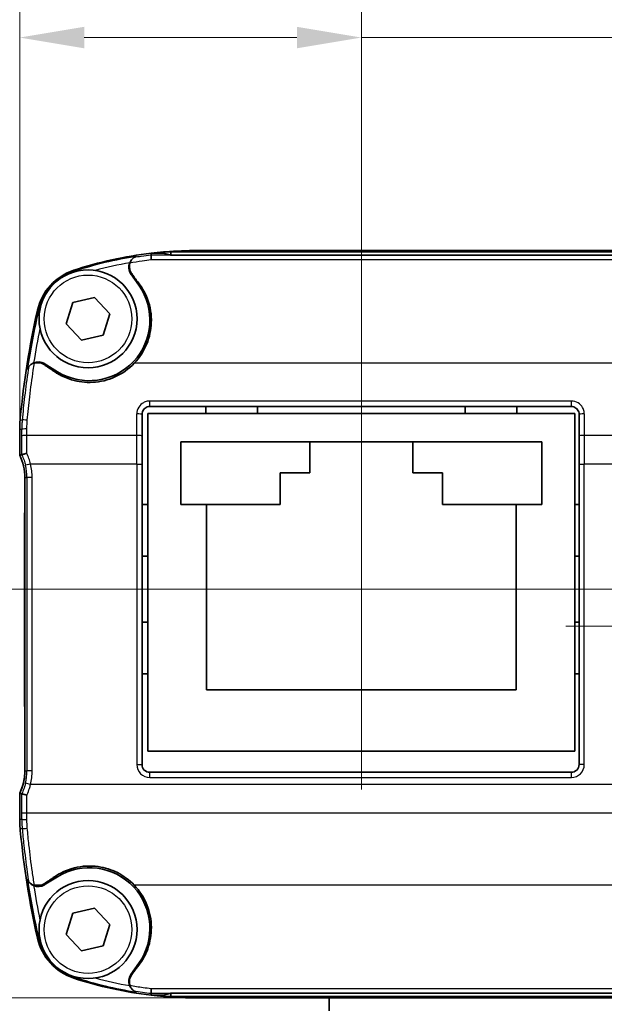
# Model space of a CAD drawing. Header units: millimetres. Extents: x 0 to 420, y 0 to 297.
# Tile 6 of 46: x 28 to 51, y 160 to 198. Entities that reach past the tile are written whole.
import ezdxf

# ---------------------------------------------------------------- set-up
doc = ezdxf.new("R2010")
doc.units = ezdxf.units.MM
for name, color, linetype, lineweight in [('Bemaßung (ISO)', 7, 'Continuous', 18), ('Mittellinie (ISO)', 7, 'Continuous', 18), ('Sichtbar (ISO)', 7, 'Continuous', 35), ('Sichtbar schmal (ISO)', 7, 'Continuous', 25)]:
    doc.layers.add(name, color=color, linetype=linetype, lineweight=lineweight)
doc.styles.add('Notiztext (DIN)', font='isocpeur.ttf')
doc.dimstyles.new('Standard (DIN)', dxfattribs={"dimtxt": 3.5, "dimasz": 2.5, "dimexe": 1, "dimexo": 0, "dimgap": 0.7, "dimtad": 1, "dimtoh": 1, "dimrnd": 1e-08, "dimtxsty": 'Notiztext (DIN)', "dimcen": 0.09, "dimdle": 10, "dimclrd": 256, "dimclre": 256, "dimclrt": 256, "dimazin": 2, "dimtfac": 0.514286, "dimtdec": 4, "dimtmove": 0, "dimatfit": 3, "dimfxl": 1, "dimtolj": 1, "dimlwd": -1, "dimlwe": -1, "dimarcsym": 0})

# ---------------------------------------------------------------- blocks, each defined once
blk = doc.blocks.new('*D26')
at = {"layer": 'Bemaßung (ISO)', "transparency": 16777216}
for p, q in [((30.71, 175.781), (24.057, 175.781)), ((25.057, 173.281), (25.057, 162.423)), ((35.057, 159.923), (24.057, 159.923)), ((25.057, 159.923), (25.057, 135.56))]:
    blk.add_line(p, q, dxfattribs=at)
for points in [[(24.64, 173.281), (25.474, 173.281), (25.057, 175.781)], [(24.64, 162.423), (25.474, 162.423), (25.057, 159.923)]]:
    blk.add_solid(points, dxfattribs=at)
at = {"layer": 'Defpoints', "color": 0, "transparency": 16777216}
for p in [(30.71, 175.781), (25.057, 159.923), (35.057, 159.923)]:
    blk.add_point(p, dxfattribs=at)
at = {"layer": 'Bemaßung (ISO)', "transparency": 16777216, "insert": (14.324, 136.26), "char_height": 3.5, "attachment_point": 1, "rotation": 90, "style": 'Notiztext (DIN)'}
blk.add_mtext('\\A1;{  }15,9{\\P(0.626")}', dxfattribs=at)
blk = doc.blocks.new('*D27')
at = {"layer": 'Bemaßung (ISO)', "transparency": 16777216}
for p, q in [((28.168, 181.989), (28.168, 198.19)), ((41.417, 183.895), (41.417, 198.19)), ((30.668, 197.19), (38.917, 197.19)), ((41.417, 197.19), (57.917, 197.19))]:
    blk.add_line(p, q, dxfattribs=at)
for points in [[(30.668, 197.607), (30.668, 196.773), (28.168, 197.19)], [(38.917, 197.607), (38.917, 196.773), (41.417, 197.19)]]:
    blk.add_solid(points, dxfattribs=at)
at = {"layer": 'Defpoints', "color": 0, "transparency": 16777216}
for p in [(41.417, 197.19), (41.417, 183.895), (28.168, 181.989)]:
    blk.add_point(p, dxfattribs=at)
at = {"layer": 'Bemaßung (ISO)', "transparency": 16777216, "insert": (44.617, 207.923), "char_height": 3.5, "attachment_point": 1, "style": 'Notiztext (DIN)'}
blk.add_mtext('\\A1;{ }13,25{\\P(0.52")}', dxfattribs=at)
blk = doc.blocks.new('*D28')
at = {"layer": 'Bemaßung (ISO)', "transparency": 16777216}
for p, q in [((28.167, 181.989), (28.167, 213.442)), ((59.472, 182.22), (59.472, 213.442)), ((56.972, 212.442), (30.667, 212.442))]:
    blk.add_line(p, q, dxfattribs=at)
for points in [[(30.667, 212.859), (30.667, 212.025), (28.167, 212.442)], [(56.972, 212.859), (56.972, 212.025), (59.472, 212.442)]]:
    blk.add_solid(points, dxfattribs=at)
at = {"layer": 'Defpoints', "color": 0, "transparency": 16777216}
for p in [(28.167, 212.442), (28.167, 181.989), (59.472, 182.22)]:
    blk.add_point(p, dxfattribs=at)
at = {"layer": 'Bemaßung (ISO)', "transparency": 16777216, "insert": (36.645, 223.175), "char_height": 3.5, "attachment_point": 1, "style": 'Notiztext (DIN)'}
blk.add_mtext('\\A1;{ }31,3{\\P(1.232")}', dxfattribs=at)

msp = doc.modelspace()

# ---------------------------------------------------------------- linework, layer by layer
at = {"layer": 'Mittellinie (ISO)', "linetype": 'Continuous'}
for p, q in [((41.417, 168.01), (41.417, 183.895)), ((52.064, 175.781), (30.71, 175.781)), ((49.351, 174.348), (69.593, 174.348))]:
    msp.add_line(p, q, dxfattribs=at)
at = {"layer": 'Sichtbar (ISO)'}
for p, q in [((33.26, 188.818), (33.744, 188.818)), ((33.26, 188.745), (33.26, 188.818)), ((33.744, 188.873), (33.744, 188.817)), ((34.026, 188.873), (33.744, 188.873)), ((34.026, 188.746), (33.744, 188.817)), ((34.026, 188.746), (34.026, 188.873)), ((66.308, 188.873), (34.026, 188.873)), ((35.057, 188.923), (65.277, 188.923)), ((66.308, 188.746), (34.026, 188.746)), ((32.786, 187.579), (32.479, 188.014)), ((29.973, 186.08), (30.228, 186.908)), ((30.228, 186.908), (31.072, 187.101)), ((31.072, 187.101), (31.661, 186.466)), ((31.661, 186.466), (31.406, 185.638)), ((30.562, 185.446), (29.973, 186.08)), ((31.406, 185.638), (30.562, 185.446)), ((29.122, 184.537), (29.638, 184.221)), ((33.21, 182.871), (49.564, 182.871)), ((35.392, 182.871), (35.392, 182.603)), ((37.392, 182.603), (37.392, 182.871)), ((45.442, 182.603), (45.442, 182.871)), ((47.442, 182.871), (47.442, 182.603)), ((33.142, 182.603), (35.392, 182.603)), ((33.142, 179.063), (33.142, 182.603)), ((35.392, 182.603), (37.392, 182.603)), ((37.392, 182.603), (45.442, 182.603)), ((45.442, 182.603), (47.442, 182.603)), ((47.442, 182.603), (49.692, 182.603)), ((49.692, 182.603), (49.692, 179.063)), ((28.167, 180.985), (28.167, 181.989)), ((28.168, 181.989), (28.168, 180.985)), ((34.417, 179.073), (34.417, 181.503)), ((34.417, 181.503), (48.417, 181.503)), ((39.417, 181.503), (39.417, 180.303)), ((43.417, 180.303), (43.417, 181.503)), ((48.417, 181.503), (48.417, 179.073)), ((32.911, 168.977), (32.911, 180.639)), ((49.863, 180.639), (49.863, 168.977)), ((28.367, 180.113), (28.367, 168.733)), ((28.368, 180.113), (28.368, 168.733)), ((38.267, 180.303), (38.267, 179.073)), ((39.417, 180.303), (38.267, 180.303)), ((44.567, 180.303), (43.417, 180.303)), ((44.567, 179.073), (44.567, 180.303)), ((33.142, 179.063), (32.911, 179.063)), ((33.142, 177.063), (33.142, 179.063)), ((35.417, 179.073), (34.417, 179.073)), ((38.267, 179.073), (35.417, 179.073)), ((35.417, 171.873), (35.417, 179.073)), ((47.417, 179.073), (44.567, 179.073)), ((48.417, 179.073), (47.417, 179.073)), ((47.417, 179.073), (47.417, 171.873)), ((49.692, 179.063), (49.863, 179.063)), ((49.692, 179.063), (49.692, 177.063)), ((28.367, 178.747), (28.357, 178.747)), ((28.367, 178.239), (28.357, 178.239)), ((32.911, 177.063), (33.142, 177.063)), ((33.142, 174.503), (33.142, 177.063)), ((49.692, 177.063), (49.692, 174.503)), ((49.863, 177.063), (49.692, 177.063)), ((32.911, 174.503), (33.142, 174.503)), ((33.142, 172.503), (33.142, 174.503)), ((49.863, 174.503), (49.692, 174.503)), ((49.692, 174.503), (49.692, 172.503)), ((28.367, 173.312), (28.357, 173.312)), ((28.367, 173.198), (28.357, 173.198)), ((33.142, 172.503), (32.911, 172.503)), ((33.142, 169.503), (33.142, 172.503)), ((49.692, 172.503), (49.692, 169.503)), ((49.692, 172.503), (49.863, 172.503)), ((47.417, 171.873), (35.417, 171.873)), ((28.367, 171.234), (28.357, 171.234)), ((28.367, 171.234), (28.357, 171.234)), ((28.367, 171.232), (28.357, 171.232)), ((28.367, 171.229), (28.357, 171.229)), ((49.692, 169.503), (33.142, 169.503)), ((49.563, 168.677), (33.211, 168.677)), ((28.167, 166.857), (28.167, 167.761)), ((28.168, 167.761), (28.167, 167.761)), ((28.168, 167.861), (28.168, 166.857)), ((29.122, 164.31), (29.638, 164.626)), ((29.973, 162.38), (30.228, 163.208)), ((30.228, 163.208), (31.072, 163.401)), ((31.072, 163.401), (31.661, 162.766)), ((31.661, 162.766), (31.406, 161.938)), ((30.562, 161.746), (29.973, 162.38)), ((31.406, 161.938), (30.562, 161.746)), ((32.786, 161.267), (32.479, 160.833)), ((33.26, 160.029), (33.26, 160.101)), ((34.026, 160.1), (33.744, 160.029)), ((66.308, 160.1), (34.026, 160.1)), ((34.026, 160.1), (34.026, 159.973)), ((33.744, 160.029), (33.26, 160.029)), ((33.744, 160.029), (33.744, 159.973)), ((34.026, 159.973), (33.744, 159.973)), ((66.308, 159.973), (34.026, 159.973)), ((65.277, 159.923), (35.057, 159.923)), ((35.267, 159.973), (35.267, 159.972)), ((39.067, 159.972), (35.267, 159.972)), ((39.067, 159.973), (39.067, 159.972)), ((40.167, 159.923), (40.167, 159.423))]:
    msp.add_line(p, q, dxfattribs=at)
for centre in [(30.817, 186.273), (30.817, 162.573)]:
    msp.add_circle(centre, 1.9, dxfattribs=at)
for centre, radius, start, end in [((35.057, 173.531), 15.392, 96.706, 108.1342), ((35.057, 173.531), 15.392, 94.8927, 96.706), ((35.057, 173.531), 15.392, 90, 94.6195), ((32.847, 188.273), 0.45, 156.9105, 215.2394), ((30.928, 186.139), 2.126, 108.1342, 167.2366), ((30.867, 186.223), 2.35, 238.4539, 35.2394), ((60.569, 179.424), 32.517, 167.2366, 174.7083), ((28.887, 184.153), 0.45, 58.4539, 113.43), ((32.196, 181.989), 4.029, 174.8344, 180), ((32.196, 181.989), 4.028, 174.8344, 180), ((60.569, 179.424), 32.517, 174.7083, 174.8344), ((60.569, 179.424), 32.517, 174.7105, 174.8344), ((26.367, 180.113), 2, 0, 25.8419), ((26.367, 180.113), 2.001, 0, 25.8376), ((33.211, 168.977), 0.3, 179.9976, 270.0024), ((49.563, 168.977), 0.3, 269.9976, 0.0024), ((26.367, 168.733), 2.001, 334.1624, 0), ((26.367, 168.733), 2, 338.4376, 0), ((26.367, 168.733), 2, 334.1581, 338.4376), ((28.32, 167.961), 0.1, 158.4376, 164.8388), ((32.196, 166.857), 4.029, 180, 185.1656), ((32.196, 166.857), 4.028, 180, 185.1656), ((60.569, 169.422), 32.517, 185.1656, 185.2917), ((60.569, 169.422), 32.517, 185.1656, 185.2895), ((60.569, 169.422), 32.517, 185.2917, 192.7634), ((30.867, 162.623), 2.35, 324.7606, 121.5461), ((28.887, 164.693), 0.45, 246.57, 301.5461), ((30.928, 162.708), 2.126, 192.7634, 251.8658), ((35.057, 175.315), 15.392, 251.8658, 263.294), ((32.847, 160.573), 0.45, 144.7606, 203.0895), ((35.057, 175.315), 15.392, 263.294, 265.1073), ((35.057, 175.315), 15.392, 265.3805, 270)]:
    msp.add_arc(centre, radius, start, end, dxfattribs=at)
for centre, major_axis, ratio, start_param, end_param in [((60.569, 200.097), (0, 41.353), 0.866075, 2.012404, 2.012439), ((32.015, 176.053), (0, 102.8), 0.008727, 4.767682, 4.775835), ((50.759, 176.053), (0, -102.8), 0.008727, 4.648943, 4.657096), ((32.738, 180.639), (0, 19.803), 0.008727, 4.712389, 4.767678), ((50.036, 180.639), (0, -19.803), 0.008727, 4.6571, 4.712389), ((60.569, 148.749), (0, 41.353), 0.866075, 1.129154, 1.129189)]:
    msp.add_ellipse(centre, major_axis=major_axis, ratio=ratio, start_param=start_param, end_param=end_param, dxfattribs=at)
for points, knots in [([(32.444, 188.45), (32.443, 188.446), (32.442, 188.442), (32.424, 188.386), (32.417, 188.332), (32.424, 188.225), (32.436, 188.174), (32.48, 188.07), (32.509, 188.031), (32.525, 188.009)], [0.05067521, 0.05067521, 0.05067521, 0.05067521, 0.05186614, 0.05186614, 0.06842031, 0.06842031, 0.08426074, 0.08426074, 0.10232677, 0.10232677, 0.10232677, 0.10232677]), ([(32.514, 188.576), (32.51, 188.571), (32.505, 188.566), (32.48, 188.536), (32.461, 188.507), (32.441, 188.467), (32.437, 188.459), (32.433, 188.45)], [-0.046928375, -0.046928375, -0.046928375, -0.046928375, -0.04617255, -0.04617255, -0.042359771, -0.042359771, -0.041303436, -0.041303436, -0.041303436, -0.041303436]), ([(32.592, 188.652), (32.592, 188.651), (32.589, 188.65), (32.58, 188.643), (32.573, 188.636), (32.551, 188.617), (32.533, 188.6), (32.501, 188.56), (32.487, 188.54), (32.463, 188.496), (32.453, 188.474), (32.444, 188.45)], [0, 0, 0, 0, 0.00376223, 0.00376223, 0.00895088, 0.00895088, 0.01752467, 0.01752467, 0.02443065, 0.02443065, 0.03092768, 0.03092768, 0.03092768, 0.03092768]), ([(33.271, 188.572), (33.271, 188.572), (33.271, 188.573), (33.27, 188.594), (33.269, 188.615), (33.266, 188.653), (33.265, 188.671), (33.263, 188.705), (33.262, 188.719), (33.26, 188.74), (33.26, 188.745), (33.26, 188.745)], [-0.00013274, -0.00013274, -0.00013274, -0.00013274, 0, 0, 0.00644284, 0.00644284, 0.01288354, 0.01288354, 0.0206962, 0.0206962, 0.02849818, 0.02849818, 0.02849818, 0.02849818]), ([(32.525, 188.009), (32.552, 187.971), (32.579, 187.934), (32.632, 187.859), (32.659, 187.822), (32.685, 187.785)], [0, 0, 0, 0, 0.01389365, 0.01389365, 0.02762514, 0.02762514, 0.02762514, 0.02762514]), ([(32.685, 187.785), (32.687, 187.783), (32.692, 187.777), (32.776, 187.675), (32.982, 187.427), (33.234, 186.743), (33.284, 186.43), (33.261, 185.836), (33.201, 185.559), (32.982, 185.021), (32.817, 184.767), (32.609, 184.55)], [0, 0, 0, 0, 0.00082494, 0.00082494, 0.00951462, 0.00951462, 0.01608374, 0.01608374, 0.02195328, 0.02195328, 0.02822176, 0.02822176, 0.02822176, 0.02822176]), ([(28.738, 184.562), (28.713, 184.556), (28.689, 184.546), (28.641, 184.524), (28.618, 184.51), (28.578, 184.481), (28.561, 184.466), (28.537, 184.443), (28.528, 184.433), (28.52, 184.424), (28.518, 184.422), (28.516, 184.42), (28.516, 184.419), (28.516, 184.419)], [-0.03248824, -0.03248824, -0.03248824, -0.03248824, -0.02565813, -0.02565813, -0.01832178, -0.01832178, -0.01067212, -0.01067212, -0.00432721, -0.00432721, -0.00158641, -0.00158641, 0, 0, 0, 0]), ([(28.708, 184.566), (28.679, 184.553), (28.649, 184.537), (28.607, 184.506), (28.593, 184.495), (28.581, 184.483)], [-0.024902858, -0.024902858, -0.024902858, -0.024902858, -0.019546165, -0.019546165, -0.016854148, -0.016854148, -0.016854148, -0.016854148]), ([(29.013, 184.55), (28.967, 184.567), (28.919, 184.576), (28.842, 184.579), (28.813, 184.577), (28.768, 184.57), (28.753, 184.567), (28.738, 184.562)], [0.00049895, 0.00049895, 0.00049895, 0.00049895, 0.01512415, 0.01512415, 0.02386331, 0.02386331, 0.02853559, 0.02853559, 0.02853559, 0.02853559]), ([(29.47, 184.256), (29.411, 184.296), (29.352, 184.336), (29.234, 184.416), (29.175, 184.457), (29.116, 184.497)], [0, 0, 0, 0, 0.021421, 0.021421, 0.04291026, 0.04291026, 0.04291026, 0.04291026]), ([(32.609, 184.55), (32.395, 184.326), (32.141, 184.146), (31.587, 183.896), (31.295, 183.826), (30.72, 183.795), (30.441, 183.829), (29.997, 183.963), (29.826, 184.037), (29.619, 184.157), (29.574, 184.186), (29.499, 184.236), (29.477, 184.251), (29.47, 184.256)], [0.0002372, 0.0002372, 0.0002372, 0.0002372, 0.0931964, 0.0931964, 0.1825347, 0.1825347, 0.2660707, 0.2660707, 0.3217767, 0.3217767, 0.3379408, 0.3379408, 0.3485912, 0.3485912, 0.3485912, 0.3485912]), ([(33.21, 182.871), (33.178, 182.871), (33.147, 182.866), (33.087, 182.846), (33.059, 182.832), (33.008, 182.794), (32.985, 182.772), (32.948, 182.721), (32.934, 182.693), (32.915, 182.633), (32.91, 182.602), (32.91, 182.57)], [0, 0, 0, 0, 0.01564563, 0.01564563, 0.03129125, 0.03129125, 0.04693688, 0.04693688, 0.06258251, 0.06258251, 0.07822813, 0.07822813, 0.07822813, 0.07822813]), ([(49.864, 182.57), (49.864, 182.602), (49.859, 182.633), (49.84, 182.693), (49.825, 182.721), (49.788, 182.772), (49.766, 182.795), (49.715, 182.832), (49.687, 182.846), (49.627, 182.866), (49.596, 182.871), (49.564, 182.871)], [0, 0, 0, 0, 0.01564503, 0.01564503, 0.03129007, 0.03129007, 0.0469351, 0.0469351, 0.06258013, 0.06258013, 0.07822516, 0.07822516, 0.07822516, 0.07822516]), ([(28.447, 181.051), (28.447, 181.051), (28.447, 181.051), (28.419, 181.045), (28.393, 181.039), (28.345, 181.028), (28.323, 181.023), (28.287, 181.015), (28.273, 181.011), (28.253, 181.006), (28.248, 181.004), (28.247, 181.003)], [-0.00014836, -0.00014836, -0.00014836, -0.00014836, 0, 0, 0.00816012, 0.00816012, 0.01610294, 0.01610294, 0.02385025, 0.02385025, 0.03149311, 0.03149311, 0.03149311, 0.03149311]), ([(28.357, 178.239), (28.357, 178.324), (28.357, 178.411), (28.357, 178.555), (28.357, 178.614), (28.357, 178.727), (28.357, 178.747), (28.357, 178.747)], [-0.14291398, -0.14291398, -0.14291398, -0.14291398, -0.1146104, -0.1146104, -0.09839097, -0.09839097, -0.07596295, -0.07596295, -0.07596295, -0.07596295]), ([(28.357, 173.312), (28.357, 173.312), (28.357, 173.312), (28.357, 173.315), (28.357, 173.317), (28.357, 173.325), (28.357, 173.331), (28.357, 173.354), (28.357, 173.366), (28.357, 173.389), (28.357, 173.406), (28.357, 173.535), (28.357, 173.6), (28.357, 173.767), (28.357, 173.895), (28.357, 174.267), (28.357, 174.533), (28.357, 175.313), (28.357, 175.923), (28.357, 176.769), (28.357, 177.056), (28.357, 177.452), (28.357, 177.617), (28.357, 177.899), (28.357, 177.993), (28.357, 178.129), (28.357, 178.176), (28.357, 178.239)], [-0.6276866, -0.6276866, -0.6276866, -0.6276866, -0.6150356, -0.6150356, -0.6022666, -0.6022666, -0.5806325, -0.5806325, -0.5504009, -0.5504009, -0.5334198, -0.5334198, -0.5141139, -0.5141139, -0.4629454, -0.4629454, -0.3607198, -0.3607198, -0.1656867, -0.1656867, -0.0800491, -0.0800491, -0.0449401, -0.0449401, -0.0219519, -0.0219519, 0, 0, 0, 0]), ([(28.357, 173.198), (28.357, 173.214), (28.357, 173.243), (28.357, 173.307), (28.357, 173.31), (28.357, 173.312)], [-0.04163313, -0.04163313, -0.04163313, -0.04163313, -0.02159824, -0.02159824, -0.02086938, -0.02086938, -0.02086938, -0.02086938]), ([(28.357, 171.234), (28.357, 171.545), (28.357, 171.856), (28.357, 172.494), (28.357, 172.822), (28.357, 173.188), (28.357, 173.194), (28.357, 173.198)], [-0.02619018, -0.02619018, -0.02619018, -0.02619018, -0.01415796, -0.01415796, -0.00149675, -0.00149675, 0, 0, 0, 0]), ([(28.357, 171.229), (28.357, 171.23), (28.357, 171.231), (28.357, 171.232), (28.357, 171.232), (28.357, 171.232)], [-0.0007581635, -0.0007581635, -0.0007581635, -0.0007581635, -0.000342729, -0.000342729, -0.0002487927, -0.0002487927, -0.0002487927, -0.0002487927]), ([(28.447, 167.795), (28.447, 167.795), (28.447, 167.795), (28.419, 167.801), (28.393, 167.807), (28.345, 167.818), (28.323, 167.823), (28.287, 167.832), (28.273, 167.836), (28.253, 167.841), (28.248, 167.843), (28.247, 167.843)], [-0.03161196, -0.03161196, -0.03161196, -0.03161196, -0.03146374, -0.03146374, -0.02331122, -0.02331122, -0.01537581, -0.01537581, -0.00763573, -0.00763573, 0, 0, 0, 0]), ([(29.47, 164.591), (29.476, 164.595), (29.494, 164.607), (29.709, 164.753), (29.956, 164.885), (30.589, 165.044), (30.904, 165.06), (31.471, 164.978), (31.722, 164.899), (32.199, 164.659), (32.42, 164.494), (32.609, 164.297)], [0, 0, 0, 0, 0.00217464, 0.00217464, 0.01945425, 0.01945425, 0.03533524, 0.03533524, 0.04859701, 0.04859701, 0.06252324, 0.06252324, 0.06252324, 0.06252324]), ([(28.516, 164.427), (28.516, 164.427), (28.516, 164.427), (28.517, 164.426), (28.518, 164.424), (28.524, 164.418), (28.53, 164.411), (28.549, 164.391), (28.565, 164.376), (28.605, 164.345), (28.63, 164.328), (28.683, 164.302), (28.71, 164.292), (28.738, 164.284)], [-0.03719555, -0.03719555, -0.03719555, -0.03719555, -0.03557686, -0.03557686, -0.03341737, -0.03341737, -0.02706936, -0.02706936, -0.01839776, -0.01839776, -0.00879872, -0.00879872, 0, 0, 0, 0]), ([(28.581, 164.363), (28.582, 164.362), (28.584, 164.361), (28.611, 164.336), (28.64, 164.316), (28.683, 164.292), (28.696, 164.286), (28.708, 164.28)], [-0.045134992, -0.045134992, -0.045134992, -0.045134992, -0.044938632, -0.044938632, -0.041740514, -0.041740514, -0.040498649, -0.040498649, -0.040498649, -0.040498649]), ([(29.116, 164.35), (29.175, 164.39), (29.234, 164.43), (29.352, 164.51), (29.411, 164.551), (29.47, 164.591)], [0, 0, 0, 0, 0.02148842, 0.02148842, 0.04291026, 0.04291026, 0.04291026, 0.04291026]), ([(28.738, 164.284), (28.776, 164.274), (28.816, 164.268), (28.909, 164.268), (28.962, 164.278), (29.013, 164.297)], [0.00460174, 0.00460174, 0.00460174, 0.00460174, 0.01648224, 0.01648224, 0.03263815, 0.03263815, 0.03263815, 0.03263815]), ([(32.609, 164.297), (32.821, 164.074), (32.989, 163.814), (33.213, 163.252), (33.271, 162.957), (33.276, 162.375), (33.228, 162.094), (33.061, 161.628), (32.964, 161.44), (32.761, 161.149), (32.692, 161.071), (32.685, 161.061)], [0.0002433, 0.0002433, 0.0002433, 0.0002433, 0.0925982, 0.0925982, 0.1824228, 0.1824228, 0.2678801, 0.2678801, 0.3316851, 0.3316851, 0.3744065, 0.3744065, 0.3744065, 0.3744065]), ([(32.685, 161.061), (32.659, 161.024), (32.632, 160.987), (32.579, 160.913), (32.552, 160.875), (32.525, 160.838)], [0, 0, 0, 0, 0.0137304, 0.0137304, 0.02762514, 0.02762514, 0.02762514, 0.02762514]), ([(32.525, 160.838), (32.508, 160.814), (32.477, 160.772), (32.431, 160.657), (32.42, 160.6), (32.42, 160.492), (32.428, 160.443), (32.444, 160.397)], [0, 0, 0, 0, 0.00867399, 0.00867399, 0.01662727, 0.01662727, 0.02326213, 0.02326213, 0.02326213, 0.02326213]), ([(32.433, 160.397), (32.439, 160.383), (32.445, 160.37), (32.469, 160.327), (32.49, 160.298), (32.514, 160.271)], [-0.01957396, -0.01957396, -0.01957396, -0.01957396, -0.017752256, -0.017752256, -0.013798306, -0.013798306, -0.013798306, -0.013798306]), ([(32.444, 160.397), (32.455, 160.367), (32.468, 160.34), (32.503, 160.282), (32.525, 160.256), (32.557, 160.224), (32.569, 160.213), (32.582, 160.203), (32.585, 160.2), (32.59, 160.196), (32.592, 160.195), (32.592, 160.195)], [0, 0, 0, 0, 0.00943195, 0.00943195, 0.02212735, 0.02212735, 0.03065201, 0.03065201, 0.03478809, 0.03478809, 0.0386854, 0.0386854, 0.0386854, 0.0386854]), ([(33.26, 160.101), (33.26, 160.101), (33.26, 160.107), (33.262, 160.127), (33.263, 160.142), (33.265, 160.176), (33.266, 160.193), (33.269, 160.232), (33.27, 160.252), (33.271, 160.274), (33.271, 160.274), (33.271, 160.275)], [0, 0, 0, 0, 0.00780148, 0.00780148, 0.01561363, 0.01561363, 0.02205392, 0.02205392, 0.02849634, 0.02849634, 0.02862907, 0.02862907, 0.02862907, 0.02862907])]:
    msp.add_open_spline(points, degree=3, knots=knots, dxfattribs=at)
for points, degree in [([(32.679, 188.691), (32.637, 188.677), (32.61, 188.662), (32.592, 188.652)], 3), ([(32.679, 188.691), (32.685, 188.693), (32.69, 188.694), (32.696, 188.696)], 3), ([(28.465, 184.306), (28.467, 184.312), (28.468, 184.318), (28.47, 184.322)], 3), ([(28.516, 184.419), (28.503, 184.401), (28.486, 184.37), (28.47, 184.322)], 3), ([(29.116, 184.497), (29.084, 184.518), (29.049, 184.536), (29.013, 184.55)], 3), ([(28.168, 180.985), (28.207, 180.994), (28.247, 181.003)], 2), ([(28.247, 181.003), (28.247, 181.003), (28.247, 181.003), (28.247, 181.003)], 3), ([(28.357, 171.232), (28.357, 171.231), (28.357, 171.232), (28.357, 171.233)], 3), ([(28.357, 171.233), (28.357, 171.233), (28.357, 171.233), (28.357, 171.233)], 3), ([(28.168, 167.861), (28.207, 167.852), (28.247, 167.843)], 2), ([(28.247, 167.843), (28.247, 167.843), (28.247, 167.843), (28.247, 167.843)], 3), ([(28.47, 164.524), (28.468, 164.529), (28.467, 164.535), (28.465, 164.541)], 3), ([(28.47, 164.524), (28.486, 164.475), (28.504, 164.445), (28.516, 164.427)], 3), ([(29.013, 164.297), (29.049, 164.31), (29.084, 164.328), (29.116, 164.35)], 3), ([(32.592, 160.195), (32.61, 160.184), (32.637, 160.169), (32.679, 160.156)], 3), ([(32.696, 160.15), (32.69, 160.152), (32.684, 160.154), (32.679, 160.156)], 3)]:
    msp.add_open_spline(points, degree=degree, dxfattribs=at)
at = {"layer": 'Sichtbar schmal (ISO)'}
for p, q in [((67.074, 188.745), (33.26, 188.745)), ((33.271, 188.572), (67.063, 188.572)), ((30.266, 188.159), (30.28, 188.116)), ((30.286, 188.098), (30.28, 188.116)), ((28.855, 186.608), (28.898, 186.598)), ((28.943, 186.588), (28.898, 186.598)), ((29.013, 184.55), (28.736, 184.55)), ((67.725, 184.55), (32.609, 184.55)), ((49.564, 183.084), (33.21, 183.084)), ((33.21, 182.871), (33.21, 183.084)), ((49.564, 182.871), (49.564, 183.084)), ((28.184, 182.352), (28.263, 182.345)), ((28.168, 181.989), (28.247, 181.989)), ((32.71, 181.745), (28.447, 181.745)), ((71.887, 181.745), (50.064, 181.745)), ((28.586, 180.639), (28.391, 180.593)), ((32.711, 180.639), (28.586, 180.639)), ((32.711, 180.639), (32.911, 180.639)), ((32.711, 180.639), (32.711, 168.977)), ((49.863, 180.639), (50.063, 180.639)), ((71.748, 180.639), (50.063, 180.639)), ((50.063, 168.977), (50.063, 180.639)), ((28.368, 180.113), (28.448, 180.113)), ((28.648, 180.113), (28.448, 180.113)), ((28.448, 180.113), (28.448, 168.733)), ((28.648, 168.733), (28.648, 180.113)), ((32.711, 168.977), (32.911, 168.977)), ((50.063, 168.977), (49.863, 168.977)), ((28.368, 168.733), (28.448, 168.733)), ((28.648, 168.733), (28.448, 168.733)), ((33.211, 168.477), (33.211, 168.677)), ((49.563, 168.477), (49.563, 168.677)), ((28.586, 168.207), (28.391, 168.253)), ((71.748, 168.207), (28.586, 168.207)), ((33.211, 168.477), (49.563, 168.477)), ((28.447, 167.102), (71.887, 167.102)), ((28.168, 166.857), (28.247, 166.857)), ((28.184, 166.495), (28.263, 166.502)), ((29.013, 164.297), (28.736, 164.297)), ((67.725, 164.297), (32.609, 164.297)), ((28.855, 162.238), (28.898, 162.248)), ((28.898, 162.248), (28.943, 162.258)), ((30.266, 160.688), (30.28, 160.73)), ((30.286, 160.749), (30.28, 160.73)), ((33.26, 160.101), (67.074, 160.101)), ((67.063, 160.275), (33.271, 160.275))]:
    msp.add_line(p, q, dxfattribs=at)
for centre in [(30.817, 186.273), (30.817, 162.573)]:
    msp.add_circle(centre, 1.7, dxfattribs=at)
for centre, radius, start, end in [((35.057, 173.531), 15.347, 98.8489, 108.1342), ((35.057, 173.531), 15.147, 99.9755, 105.1497), ((30.928, 186.139), 2.081, 108.1342, 167.2366), ((60.569, 179.424), 32.473, 167.2366, 171.3542), ((60.569, 179.424), 32.273, 168.4165, 170.8323), ((26.367, 180.113), 2.081, 0, 13.3412), ((26.367, 180.113), 2.281, 0, 13.3412), ((26.367, 168.733), 2.081, 346.6588, 0), ((26.367, 168.733), 2.281, 346.6588, 0), ((60.569, 169.422), 32.473, 188.6458, 192.7634), ((60.569, 169.422), 32.273, 189.1677, 191.5835), ((30.928, 162.708), 2.081, 192.7634, 251.8658), ((35.057, 175.315), 15.347, 251.8658, 261.1511), ((35.057, 175.315), 15.147, 254.8503, 260.0245)]:
    msp.add_arc(centre, radius, start, end, dxfattribs=at)
for centre, major_axis, ratio, start_param, end_param in [((28.462, 182.327), (-0.199, 0.018), 0.060791, 4.717836, 6.270071), ((31.815, 176.053), (0, -103), 0.00871, 1.626088, 1.634241), ((32.71, 182.57), (0.2, 0), 0.063402, 0, 1.570761), ((50.064, 182.57), (-0.2, 0), 0.063402, 4.712424, 6.283185), ((50.959, 176.053), (0, 103), 0.00871, 1.507352, 1.515504), ((28.447, 181.989), (-0.2, 0), 0.057749, 4.712345, 6.270073), ((26.903, 176.053), (0, -102.8), 0.013091, 1.626088, 1.628578), ((27.103, 176.053), (0, 103), 0.013065, 4.767681, 4.770171), ((28.447, 181.734), (-0.2, 0), 0.055264, 4.712349, 6.270075), ((27.988, 180.639), (0, -19.8), 0.013091, 1.589173, 1.626088), ((28.188, 180.639), (0, 20), 0.01296, 4.73298, 4.767681), ((32.71, 181.734), (0.2, 0), 0.055264, 0, 1.57077), ((32.538, 180.639), (0, -20), 0.00864, 1.570796, 1.626088), ((50.064, 181.734), (-0.2, 0), 0.055264, 4.712416, 6.283185), ((50.236, 180.639), (0, 20), 0.00864, 1.515504, 1.570796), ((33.211, 168.977), (-0.354, -0.354), 0.999924, 5.497825, 7.068545), ((49.563, 168.977), (0.354, -0.354), 0.999924, 5.497825, 7.068545), ((27.988, 168.207), (0, -19.8), 0.013091, 1.515504, 1.552419), ((28.188, 168.207), (0, 20), 0.01296, 4.657097, 4.691798), ((28.447, 167.113), (-0.2, 0), 0.055264, 0.01311, 1.570836), ((26.903, 172.794), (0, -102.8), 0.013091, 1.513015, 1.515504), ((27.103, 172.794), (0, 103), 0.013065, 4.654607, 4.657097), ((28.447, 166.857), (-0.2, 0), 0.057749, 0.013112, 1.57084), ((28.462, 166.52), (-0.199, -0.018), 0.060791, 0.013114, 1.56535)]:
    msp.add_ellipse(centre, major_axis=major_axis, ratio=ratio, start_param=start_param, end_param=end_param, dxfattribs=at)
for points, knots in [([(32.444, 188.45), (32.6, 188.477), (32.756, 188.502), (33.032, 188.542), (33.151, 188.557), (33.271, 188.572)], [0.2457409, 0.2457409, 0.2457409, 0.2457409, 0.29313118, 0.29313118, 0.32929401, 0.32929401, 0.32929401, 0.32929401]), ([(33.26, 188.745), (33.134, 188.731), (33.009, 188.714), (32.787, 188.682), (32.689, 188.667), (32.592, 188.652)], [-0.33046495, -0.33046495, -0.33046495, -0.33046495, -0.29313118, -0.29313118, -0.26397031, -0.26397031, -0.26397031, -0.26397031]), ([(28.516, 184.419), (28.51, 184.379), (28.504, 184.34), (28.445, 183.954), (28.399, 183.607), (28.322, 182.955), (28.29, 182.65), (28.263, 182.345)], [-0.2080222, -0.2080222, -0.2080222, -0.2080222, -0.1960248, -0.1960248, -0.0914782, -0.0914782, 0, 0, 0, 0]), ([(28.462, 182.339), (28.489, 182.643), (28.521, 182.946), (28.597, 183.595), (28.643, 183.941), (28.709, 184.374), (28.722, 184.462), (28.736, 184.55)], [0, 0, 0, 0, 0.0914782, 0.0914782, 0.1960248, 0.1960248, 0.2227351, 0.2227351, 0.2227351, 0.2227351]), ([(33.21, 183.084), (33.177, 183.084), (33.144, 183.081), (33.06, 183.064), (33.011, 183.046), (32.892, 182.979), (32.829, 182.919), (32.736, 182.768), (32.71, 182.676), (32.71, 182.583)], [0, 0, 0, 0, 0.00977852, 0.00977852, 0.02542414, 0.02542414, 0.05045715, 0.05045715, 0.07822813, 0.07822813, 0.07822813, 0.07822813]), ([(50.064, 182.583), (50.064, 182.616), (50.061, 182.648), (50.044, 182.732), (50.026, 182.782), (49.96, 182.901), (49.9, 182.964), (49.749, 183.058), (49.657, 183.084), (49.564, 183.084)], [0, 0, 0, 0, 0.00977815, 0.00977815, 0.02542318, 0.02542318, 0.05045523, 0.05045523, 0.07822516, 0.07822516, 0.07822516, 0.07822516]), ([(28.263, 182.345), (28.261, 182.33), (28.26, 182.315), (28.257, 182.277), (28.256, 182.253), (28.252, 182.192), (28.25, 182.154), (28.248, 182.073), (28.247, 182.031), (28.247, 181.989)], [-0.03384973, -0.03384973, -0.03384973, -0.03384973, -0.02961851, -0.02961851, -0.02284856, -0.02284856, -0.01201665, -0.01201665, 0, 0, 0, 0]), ([(28.447, 182.001), (28.447, 182.041), (28.448, 182.081), (28.45, 182.157), (28.452, 182.193), (28.455, 182.252), (28.457, 182.274), (28.459, 182.311), (28.461, 182.325), (28.462, 182.339)], [0, 0, 0, 0, 0.01201665, 0.01201665, 0.02284856, 0.02284856, 0.02961851, 0.02961851, 0.03384973, 0.03384973, 0.03384973, 0.03384973]), ([(28.247, 181.003), (28.281, 180.933), (28.31, 180.862), (28.357, 180.724), (28.376, 180.659), (28.391, 180.593)], [-0.04740634, -0.04740634, -0.04740634, -0.04740634, -0.0222392, -0.0222392, 0, 0, 0, 0]), ([(28.586, 180.639), (28.569, 180.712), (28.548, 180.785), (28.501, 180.922), (28.476, 180.987), (28.447, 181.051)], [0, 0, 0, 0, 0.0222392, 0.0222392, 0.04285692, 0.04285692, 0.04285692, 0.04285692]), ([(28.391, 168.253), (28.38, 168.206), (28.367, 168.159), (28.33, 168.039), (28.302, 167.966), (28.263, 167.877), (28.255, 167.86), (28.247, 167.843)], [-0.12708117, -0.12708117, -0.12708117, -0.12708117, -0.11119602, -0.11119602, -0.08577979, -0.08577979, -0.07967482, -0.07967482, -0.07967482, -0.07967482]), ([(28.447, 167.795), (28.45, 167.8), (28.452, 167.805), (28.488, 167.889), (28.518, 167.97), (28.56, 168.103), (28.574, 168.155), (28.586, 168.207)], [0.08422425, 0.08422425, 0.08422425, 0.08422425, 0.08577979, 0.08577979, 0.11119602, 0.11119602, 0.12708117, 0.12708117, 0.12708117, 0.12708117]), ([(28.247, 166.857), (28.247, 166.842), (28.247, 166.828), (28.247, 166.789), (28.248, 166.765), (28.25, 166.704), (28.251, 166.666), (28.256, 166.586), (28.259, 166.544), (28.263, 166.502)], [-0.03384973, -0.03384973, -0.03384973, -0.03384973, -0.02961851, -0.02961851, -0.02284856, -0.02284856, -0.01201665, -0.01201665, 0, 0, 0, 0]), ([(28.462, 166.507), (28.458, 166.547), (28.455, 166.587), (28.451, 166.663), (28.449, 166.7), (28.448, 166.758), (28.447, 166.781), (28.447, 166.817), (28.447, 166.832), (28.447, 166.846)], [0, 0, 0, 0, 0.01201665, 0.01201665, 0.02284856, 0.02284856, 0.02961851, 0.02961851, 0.03384973, 0.03384973, 0.03384973, 0.03384973]), ([(28.263, 166.502), (28.282, 166.284), (28.304, 166.066), (28.366, 165.501), (28.41, 165.153), (28.478, 164.68), (28.496, 164.554), (28.516, 164.427)], [-0.5227328, -0.5227328, -0.5227328, -0.5227328, -0.4573912, -0.4573912, -0.3528446, -0.3528446, -0.3147105, -0.3147105, -0.3147105, -0.3147105]), ([(28.736, 164.297), (28.709, 164.471), (28.682, 164.645), (28.608, 165.165), (28.565, 165.511), (28.503, 166.074), (28.481, 166.291), (28.462, 166.507)], [0.2999977, 0.2999977, 0.2999977, 0.2999977, 0.3528446, 0.3528446, 0.4573912, 0.4573912, 0.5227328, 0.5227328, 0.5227328, 0.5227328]), ([(33.271, 160.275), (33.166, 160.287), (33.061, 160.301), (32.785, 160.34), (32.614, 160.367), (32.444, 160.397)], [1.34692842, 1.34692842, 1.34692842, 1.34692842, 1.37871221, 1.37871221, 1.43050495, 1.43050495, 1.43050495, 1.43050495]), ([(32.592, 160.195), (32.704, 160.177), (32.816, 160.16), (33.039, 160.128), (33.149, 160.114), (33.26, 160.101)], [-1.41227553, -1.41227553, -1.41227553, -1.41227553, -1.37871221, -1.37871221, -1.34575597, -1.34575597, -1.34575597, -1.34575597])]:
    msp.add_open_spline(points, degree=3, knots=knots, dxfattribs=at)
for points in [[(32.479, 188.014), (32.495, 188.012), (32.51, 188.01), (32.525, 188.009)], [(32.786, 187.579), (32.753, 187.648), (32.719, 187.717), (32.685, 187.785)], [(28.736, 184.55), (28.737, 184.554), (28.738, 184.558), (28.738, 184.562)], [(29.122, 184.537), (29.12, 184.523), (29.118, 184.51), (29.116, 184.497)], [(29.638, 184.221), (29.582, 184.232), (29.526, 184.244), (29.47, 184.256)], [(29.122, 164.31), (29.12, 164.323), (29.118, 164.336), (29.116, 164.35)], [(29.638, 164.626), (29.582, 164.614), (29.526, 164.602), (29.47, 164.591)], [(28.738, 164.284), (28.738, 164.288), (28.737, 164.292), (28.736, 164.297)], [(32.786, 161.267), (32.753, 161.199), (32.719, 161.13), (32.685, 161.061)], [(32.479, 160.833), (32.495, 160.834), (32.51, 160.836), (32.525, 160.838)]]:
    msp.add_open_spline(points, degree=3, dxfattribs=at)

# ---------------------------------------------------------------- dimensions: what is measured, and where the dimension line sits
at = {"layer": 'Bemaßung (ISO)'}
for base, p1, p2, angle, text, override, picture, middle in [((28.167029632, 212.441925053), (59.4720296, 182.219608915), (28.167029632, 181.989225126), 180, '{ }<>{\\P(1.232")}', {"dimtoh": 0, "dimdec": 2, "dimtp": 0, "dimtm": 0, "dimtdec": 4, "dimtofl": 0, "dimatfit": 1, "dimtvp": -0.25}, '*D28', (43.819529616, 212.441925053)), ((41.417, 197.19), (28.168, 181.989), (41.417, 183.895), 180, '{ }<>{\\P(0.52")}', {"dimtoh": 0, "dimdec": 2, "dimtp": 0, "dimtm": 0, "dimtdec": 4, "dimtofl": 0, "dimatfit": 2, "dimtvp": -0.25}, '*D27', (50.917, 197.19)), ((25.057, 159.923), (30.71, 175.781), (35.057, 159.923), 90, '{  }<>{\\P(0.626")}', {"dimtoh": 0, "dimdec": 1, "dimtp": 0, "dimtm": 0, "dimtdec": 4, "dimtofl": 0, "dimatfit": 2, "dimtvp": -0.25}, '*D26', (25.057, 143.785))]:
    dim = msp.add_linear_dim(base=base, p1=p1, p2=p2, angle=angle, text=text, dimstyle='Standard (DIN)', override=override, dxfattribs=at)
    dim.commit()
    dim.dimension.update_dxf_attribs({"geometry": picture, "text_midpoint": middle, "dimtype": 160})

doc.saveas('drawing.dxf')
